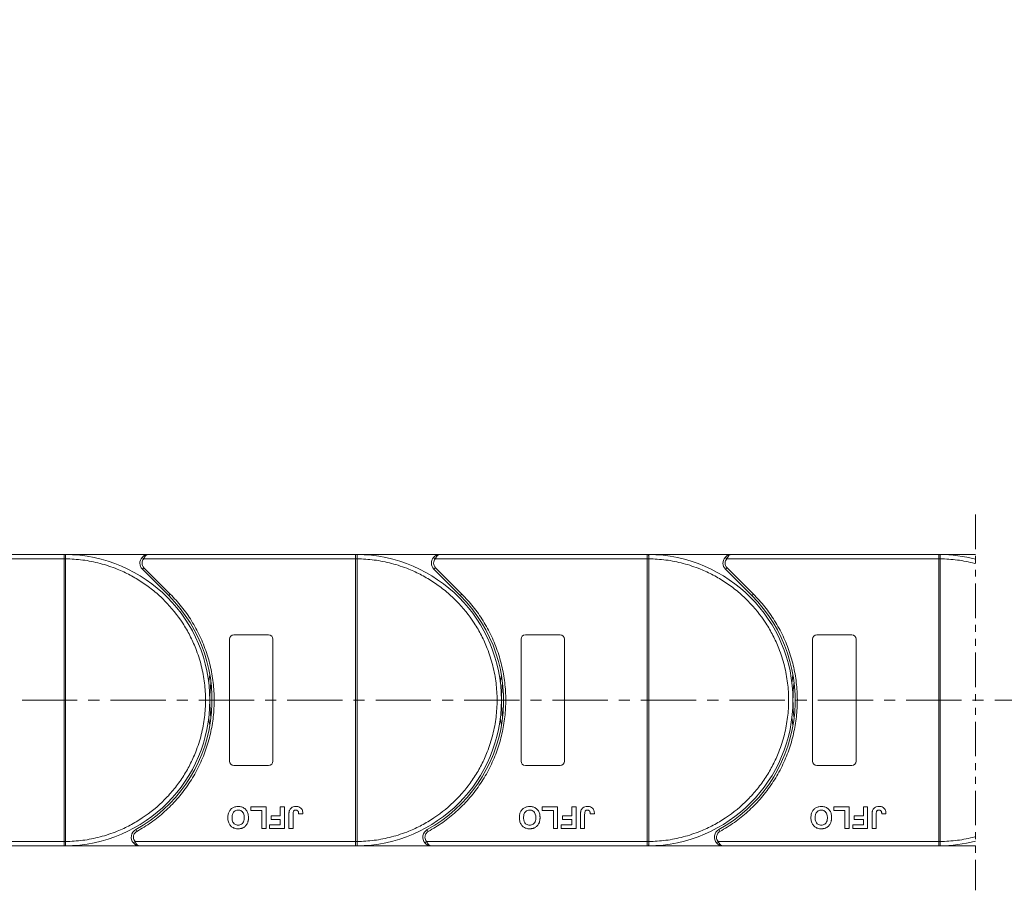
# Model space of a CAD drawing. Header units: millimetres. Extents: x -797 to 677, y 79 to 1112.
# Tile 31 of 75: x -75 to 152, y 525 to 725. Entities that reach past the tile are written whole.
import ezdxf

# ---------------------------------------------------------------- set-up
doc = ezdxf.new("R2010")
doc.units = ezdxf.units.MM
doc.linetypes.add('CENTERX2', pattern=[20.32, 12.7, -2.54, 2.54, -2.54])
doc.linetypes.add('PHANTOM2', pattern=[31.75, 15.875, -3.175, 3.175, -3.175, 3.175, -3.175])
doc.styles.get("Standard").update_dxf_attribs({"font": '仿宋_GB2312.ttf', "width": 0.8})
doc.dimstyles.new('副本 ISO-45.1', dxfattribs={"dimtxt": 10, "dimasz": 9, "dimexe": 6.5, "dimexo": 0.625, "dimgap": 2.5, "dimtad": 1, "dimdsep": 46, "dimtxsty": 'Standard', "dimcen": 2.5, "dimadec": 0, "dimazin": 0, "dimtfac": 1, "dimtmove": 0, "dimatfit": 3, "dimfxl": 0, "dimarcsym": 0})

# ---------------------------------------------------------------- blocks, each defined once
blk = doc.blocks.new('*D2942')
at = {"color": 0, "lineweight": -2}
for p, q in [((67.84, 796.15), (571.82, 796.15)), ((565.32, 543.95), (565.32, 787.15)), ((489.6, 534.95), (571.82, 534.95))]:
    blk.add_line(p, q, dxfattribs=at)
at = {"color": 0, "lineweight": 9}
for points in [[(563.82, 787.15), (566.82, 787.15), (565.32, 796.15)], [(563.82, 543.95), (566.82, 543.95), (565.32, 534.95)]]:
    blk.add_solid(points, dxfattribs=at)
at = {"layer": 'Defpoints', "color": 0, "lineweight": 9}
for p in [(67.21, 796.15), (565.32, 796.15), (488.97, 534.95)]:
    blk.add_point(p, dxfattribs=at)
at = {"color": 0, "lineweight": 9, "insert": (557.82, 665.55), "char_height": 10, "attachment_point": 5, "rotation": 90}
blk.add_mtext('2R+67', dxfattribs=at)

msp = doc.modelspace()

# ---------------------------------------------------------------- linework, layer by layer
at = {"color": 3, "linetype": 'PHANTOM2', "lineweight": 9, "ltscale": 0.5}
msp.add_line((145.076, 611.134), (145.075, 524.744), dxfattribs=at)
at = {"color": 7, "linetype": 'Continuous', "lineweight": 15}
for p, q in [((-64.359, 601.955), (-111.947, 601.955)), ((-44.947, 601.955), (-64.359, 601.955)), ((-64.359, 601.955), (-64.125, 601.954)), ((2.641, 601.955), (-44.947, 601.955)), ((2.641, 601.955), (2.875, 601.954)), ((22.053, 601.955), (2.641, 601.955)), ((69.641, 601.955), (22.053, 601.955)), ((89.053, 601.955), (69.641, 601.955)), ((69.641, 601.955), (69.875, 601.954)), ((136.641, 601.955), (89.053, 601.955)), ((136.641, 601.955), (136.875, 601.954)), ((145.076, 601.955), (136.641, 601.955)), ((-113.065, 600.955), (-64.359, 600.955)), ((-64.359, 535.957), (-64.359, 600.953)), ((-64.359, 600.953), (-64.009, 600.953)), ((-64.009, 600.956), (-64.009, 600.953)), ((-64.009, 600.953), (-64.009, 535.957)), ((-46.438, 601.288), (-46.065, 600.955)), ((-46.065, 600.955), (2.641, 600.955)), ((2.641, 535.957), (2.641, 600.953)), ((2.641, 600.953), (2.991, 600.953)), ((2.991, 600.956), (2.991, 600.953)), ((2.991, 600.953), (2.991, 535.957)), ((20.562, 601.288), (20.935, 600.955)), ((20.935, 600.955), (69.641, 600.955)), ((69.641, 535.957), (69.641, 600.953)), ((69.641, 600.953), (69.991, 600.953)), ((69.991, 600.956), (69.991, 600.953)), ((69.991, 600.953), (69.991, 535.957)), ((87.562, 601.288), (87.935, 600.955)), ((87.935, 600.955), (136.641, 600.955)), ((136.641, 535.957), (136.641, 600.953)), ((136.641, 600.953), (136.991, 600.953)), ((136.991, 600.956), (136.991, 600.953)), ((136.991, 600.953), (136.991, 535.957)), ((-46.008, 598.894), (-46.361, 598.54)), ((-46.361, 598.54), (-40.317, 592.496)), ((-46.008, 598.894), (-39.963, 592.85)), ((20.992, 598.894), (20.639, 598.54)), ((20.639, 598.54), (26.683, 592.496)), ((20.992, 598.894), (27.037, 592.85)), ((87.992, 598.894), (87.639, 598.54)), ((87.639, 598.54), (93.683, 592.496)), ((87.992, 598.894), (94.037, 592.85)), ((-39.963, 592.85), (-40.317, 592.496)), ((27.037, 592.85), (26.683, 592.496)), ((94.037, 592.85), (93.683, 592.496)), ((-26.359, 554.455), (-26.359, 582.455)), ((-25.359, 583.455), (-17.359, 583.455)), ((-16.359, 582.455), (-16.359, 554.455)), ((40.641, 554.455), (40.641, 582.455)), ((41.641, 583.455), (49.641, 583.455)), ((50.641, 582.455), (50.641, 554.455)), ((107.641, 554.455), (107.641, 582.455)), ((108.641, 583.455), (116.641, 583.455)), ((117.641, 582.455), (117.641, 554.455)), ((-17.359, 553.455), (-25.359, 553.455)), ((49.641, 553.455), (41.641, 553.455)), ((116.641, 553.455), (108.641, 553.455)), ((-21.474, 543.121), (-21.474, 543.955)), ((-21.474, 543.955), (-17.948, 543.955)), ((-18.91, 543.121), (-21.474, 543.121)), ((-18.91, 538.955), (-18.91, 543.121)), ((-17.948, 543.955), (-17.948, 538.955)), ((-14.679, 543.955), (-13.718, 543.955)), ((-14.679, 541.839), (-14.679, 543.955)), ((-13.718, 543.955), (-13.718, 538.955)), ((45.526, 543.121), (45.526, 543.955)), ((45.526, 543.955), (49.052, 543.955)), ((48.09, 543.121), (45.526, 543.121)), ((48.09, 538.955), (48.09, 543.121)), ((49.052, 543.955), (49.052, 538.955)), ((52.321, 541.839), (52.321, 543.955)), ((52.321, 543.955), (53.282, 543.955)), ((53.282, 543.955), (53.282, 538.955)), ((112.526, 543.121), (112.526, 543.955)), ((112.526, 543.955), (116.052, 543.955)), ((115.09, 543.121), (112.526, 543.121)), ((115.09, 538.955), (115.09, 543.121)), ((116.052, 543.955), (116.052, 538.955)), ((119.321, 541.839), (119.321, 543.955)), ((119.321, 543.955), (120.282, 543.955)), ((120.282, 543.955), (120.282, 538.955)), ((-16.795, 541.839), (-14.679, 541.839)), ((-16.795, 541.006), (-16.795, 541.839)), ((-14.679, 541.006), (-16.795, 541.006)), ((-14.679, 539.788), (-14.679, 541.006)), ((-12.692, 538.955), (-12.692, 542.107)), ((-11.73, 542.191), (-11.73, 538.955)), ((-10.448, 542.288), (-9.487, 542.352)), ((50.205, 541.006), (50.205, 541.839)), ((50.205, 541.839), (52.321, 541.839)), ((52.321, 541.006), (50.205, 541.006)), ((52.321, 539.788), (52.321, 541.006)), ((54.308, 538.955), (54.308, 542.107)), ((55.27, 542.191), (55.27, 538.955)), ((56.552, 542.288), (57.513, 542.352)), ((117.205, 541.006), (117.205, 541.839)), ((117.205, 541.839), (119.321, 541.839)), ((119.321, 541.006), (117.205, 541.006)), ((119.321, 539.788), (119.321, 541.006)), ((121.308, 538.955), (121.308, 542.107)), ((122.27, 542.191), (122.27, 538.955)), ((123.552, 542.288), (124.513, 542.352)), ((-47.898, 538.705), (-47.656, 538.267)), ((-17.948, 538.955), (-18.91, 538.955)), ((-17.115, 538.955), (-17.115, 539.788)), ((-17.115, 539.788), (-14.679, 539.788)), ((-13.718, 538.955), (-17.115, 538.955)), ((-11.73, 538.955), (-12.692, 538.955)), ((19.102, 538.705), (19.344, 538.267)), ((49.052, 538.955), (48.09, 538.955)), ((49.885, 538.955), (49.885, 539.788)), ((49.885, 539.788), (52.321, 539.788)), ((53.282, 538.955), (49.885, 538.955)), ((55.27, 538.955), (54.308, 538.955)), ((86.102, 538.705), (86.344, 538.267)), ((116.052, 538.955), (115.09, 538.955)), ((116.885, 538.955), (116.885, 539.788)), ((116.885, 539.788), (119.321, 539.788)), ((120.282, 538.955), (116.885, 538.955)), ((122.27, 538.955), (121.308, 538.955)), ((-64.359, 535.955), (-115.048, 535.955)), ((-113.93, 534.955), (-64.359, 534.955)), ((-64.009, 535.957), (-64.359, 535.957)), ((-64.359, 534.955), (-46.93, 534.955)), ((-64.125, 534.955), (-64.359, 534.955)), ((-64.009, 535.957), (-64.009, 535.954)), ((-48.048, 535.955), (-48.421, 535.621)), ((2.641, 535.955), (-48.048, 535.955)), ((-46.93, 534.955), (2.641, 534.955)), ((2.991, 535.957), (2.641, 535.957)), ((2.875, 534.955), (2.641, 534.955)), ((2.641, 534.955), (20.07, 534.955)), ((2.991, 535.957), (2.991, 535.954)), ((18.952, 535.955), (18.579, 535.621)), ((69.641, 535.955), (18.952, 535.955)), ((20.07, 534.955), (69.641, 534.955)), ((69.991, 535.957), (69.641, 535.957)), ((69.641, 534.955), (87.07, 534.955)), ((69.875, 534.955), (69.641, 534.955)), ((69.991, 535.957), (69.991, 535.954)), ((85.952, 535.955), (85.579, 535.621)), ((136.641, 535.955), (85.952, 535.955)), ((87.07, 534.955), (136.641, 534.955)), ((136.991, 535.957), (136.641, 535.957)), ((136.875, 534.955), (136.641, 534.955)), ((136.641, 534.955), (145.075, 534.955)), ((136.991, 535.957), (136.991, 535.954))]:
    msp.add_line(p, q, dxfattribs=at)
at = {"color": 1, "linetype": 'CENTERX2', "lineweight": 13}
msp.add_line((507.634, 568.455), (-198.178, 568.455), dxfattribs=at)
at = {"color": 7, "linetype": 'Continuous', "lineweight": 15, "flags": 128}
for points in [[(-31.11, 572.555), (-31.077, 572.821), (-30.859, 574.264)], [(35.89, 572.555), (35.923, 572.821), (36.141, 574.264)], [(102.89, 572.555), (102.923, 572.821), (103.141, 574.264)], [(-30.859, 562.645), (-31.077, 564.088), (-31.11, 564.354)], [(36.141, 562.645), (35.923, 564.088), (35.89, 564.354)], [(103.141, 562.645), (102.923, 564.088), (102.89, 564.354)]]:
    msp.add_lwpolyline(points, dxfattribs=at)
at = {"color": 7, "linetype": 'Continuous', "lineweight": 15}
for centre, radius, start, end in [((-64.122, 601.659), 0.295, 90.53836, 143.36012), ((-64.359, 568.455), 33.5, 270.40019, 89.59981), ((2.878, 601.659), 0.295, 90.53836, 143.36012), ((2.641, 568.455), 33.5, 270.40019, 89.59981), ((69.878, 601.659), 0.295, 90.53836, 143.36012), ((69.641, 568.455), 33.5, 270.40019, 89.59981), ((136.878, 601.659), 0.295, 90.53836, 143.36012), ((136.641, 568.455), 33.5, 75.41757, 89.59981), ((-64.096, 570.772), 30.184, 89.8339, 90.49831), ((-44.947, 599.955), 2, 138.18969, 225), ((2.904, 570.772), 30.184, 89.8339, 90.49831), ((22.053, 599.955), 2, 138.18969, 225), ((69.904, 570.772), 30.184, 89.8339, 90.49831), ((89.053, 599.955), 2, 138.18969, 225), ((136.904, 570.772), 30.184, 89.8339, 90.49831), ((-64.359, 568.455), 34, 298.95502, 45), ((2.641, 568.455), 34, 298.95502, 45), ((69.641, 568.455), 34, 298.95502, 45), ((-25.359, 582.455), 1, 90, 180), ((-17.359, 582.455), 1, 0, 90), ((41.641, 582.455), 1, 90, 180), ((49.641, 582.455), 1, 0, 90), ((108.641, 582.455), 1, 90, 180), ((116.641, 582.455), 1, 0, 90), ((2.641, 568.455), 33.5, 172.96973, 187.03027), ((69.641, 568.455), 33.5, 172.96973, 187.03027), ((136.641, 568.455), 33.5, 172.96973, 187.03027), ((-25.359, 554.455), 1, 180, 270), ((-17.359, 554.455), 1, 270, 0), ((41.641, 554.455), 1, 180, 270), ((49.641, 554.455), 1, 270, 0), ((108.641, 554.455), 1, 180, 270), ((116.641, 554.455), 1, 270, 360), ((-46.93, 536.955), 2, 118.95502, 221.81031), ((20.07, 536.955), 2, 118.95502, 221.81031), ((87.07, 536.955), 2, 118.95502, 221.81031), ((-64.096, 566.137), 30.184, 269.50169, 270.1661), ((-64.122, 535.25), 0.295, 216.63988, 269.46164), ((2.904, 566.137), 30.184, 269.50169, 270.1661), ((2.878, 535.25), 0.295, 216.63988, 269.46164), ((69.904, 566.137), 30.184, 269.50169, 270.1661), ((69.878, 535.25), 0.295, 216.63988, 269.46164), ((136.904, 566.137), 30.184, 269.50169, 270.1661), ((136.878, 535.25), 0.295, 216.63988, 269.46164), ((136.641, 568.455), 33.5, 270.40019, 284.58087)]:
    msp.add_arc(centre, radius, start, end, dxfattribs=at)
for points in [[(-64.359, 601.835), (-64.359, 601.87), (-64.359, 601.939), (-64.359, 601.949), (-64.359, 601.955)], [(2.641, 601.835), (2.641, 601.87), (2.641, 601.939), (2.641, 601.949), (2.641, 601.955)], [(69.641, 601.835), (69.641, 601.87), (69.641, 601.939), (69.641, 601.949), (69.641, 601.955)], [(136.641, 601.835), (136.641, 601.87), (136.641, 601.939), (136.641, 601.949), (136.641, 601.955)], [(-46.065, 600.955), (-46.175, 600.806), (-46.394, 600.507), (-46.429, 600.139), (-46.447, 599.955)], [(-46.447, 599.955), (-46.426, 599.756), (-46.385, 599.359), (-46.134, 599.049), (-46.008, 598.894)], [(20.935, 600.955), (20.825, 600.806), (20.606, 600.507), (20.571, 600.139), (20.553, 599.955)], [(20.553, 599.955), (20.574, 599.756), (20.615, 599.359), (20.866, 599.049), (20.992, 598.894)], [(87.935, 600.955), (87.825, 600.806), (87.606, 600.507), (87.571, 600.139), (87.553, 599.955)], [(87.553, 599.955), (87.574, 599.756), (87.615, 599.359), (87.866, 599.049), (87.992, 598.894)], [(-48.43, 536.955), (-48.413, 536.77), (-48.378, 536.402), (-48.158, 536.104), (-48.048, 535.955)], [(18.57, 536.955), (18.587, 536.77), (18.622, 536.402), (18.842, 536.104), (18.952, 535.955)], [(85.57, 536.955), (85.587, 536.77), (85.622, 536.402), (85.842, 536.104), (85.952, 535.955)], [(-64.359, 534.955), (-64.359, 534.96), (-64.359, 534.97), (-64.359, 535.04), (-64.359, 535.074)], [(2.641, 534.955), (2.641, 534.96), (2.641, 534.97), (2.641, 535.04), (2.641, 535.074)], [(69.641, 534.955), (69.641, 534.96), (69.641, 534.97), (69.641, 535.04), (69.641, 535.074)], [(136.641, 534.955), (136.641, 534.96), (136.641, 534.97), (136.641, 535.04), (136.641, 535.074)]]:
    msp.add_open_spline(points, degree=3, dxfattribs=at)
for points, knots in [([(-64.125, 601.954), (-64.108, 601.951), (-64.071, 601.945), (-64.041, 601.891), (-64.022, 601.798), (-64.011, 601.651), (-64.009, 601.455), (-64.008, 601.211), (-64.008, 601.046), (-64.009, 600.956)], [0, 0, 0, 0, 0.1119973, 0.2448439, 0.3691679, 0.5008987, 0.6875333, 0.8281382, 1, 1, 1, 1]), ([(-46.438, 601.288), (-46.343, 601.382), (-46.133, 601.589), (-45.635, 601.876), (-45.217, 601.924), (-44.947, 601.955)], [0, 0, 0, 0, 0.2270634, 0.5015869, 1, 1, 1, 1]), ([(-44.947, 601.955), (-45.053, 601.942), (-45.265, 601.916), (-45.574, 601.704), (-45.853, 601.378), (-45.997, 601.09), (-46.065, 600.955)], [0, 0, 0, 0, 0.2515188, 0.5017844, 0.7656323, 1, 1, 1, 1]), ([(2.875, 601.954), (2.892, 601.951), (2.929, 601.945), (2.959, 601.891), (2.978, 601.798), (2.989, 601.651), (2.991, 601.455), (2.992, 601.211), (2.992, 601.046), (2.991, 600.956)], [0, 0, 0, 0, 0.1119973, 0.2448439, 0.3691679, 0.5008987, 0.6875333, 0.8281382, 1, 1, 1, 1]), ([(20.562, 601.288), (20.657, 601.382), (20.867, 601.589), (21.365, 601.876), (21.783, 601.924), (22.053, 601.955)], [0, 0, 0, 0, 0.2270634, 0.5015869, 1, 1, 1, 1]), ([(22.053, 601.955), (21.947, 601.942), (21.735, 601.916), (21.426, 601.704), (21.147, 601.378), (21.003, 601.09), (20.935, 600.955)], [0, 0, 0, 0, 0.2515188, 0.5017844, 0.7656323, 1, 1, 1, 1]), ([(69.875, 601.954), (69.892, 601.951), (69.929, 601.945), (69.959, 601.891), (69.978, 601.798), (69.989, 601.651), (69.991, 601.455), (69.992, 601.211), (69.992, 601.046), (69.991, 600.956)], [0, 0, 0, 0, 0.11199725, 0.24484387, 0.3691679, 0.50089869, 0.68753328, 0.82813816, 1, 1, 1, 1]), ([(87.562, 601.288), (87.657, 601.382), (87.867, 601.589), (88.365, 601.876), (88.783, 601.924), (89.053, 601.955)], [0, 0, 0, 0, 0.2270634, 0.5015869, 1, 1, 1, 1]), ([(89.053, 601.955), (88.947, 601.942), (88.735, 601.916), (88.426, 601.704), (88.147, 601.378), (88.003, 601.09), (87.935, 600.955)], [0, 0, 0, 0, 0.2515188, 0.5017844, 0.7656323, 1, 1, 1, 1]), ([(136.875, 601.954), (136.892, 601.951), (136.929, 601.945), (136.959, 601.891), (136.978, 601.798), (136.989, 601.651), (136.991, 601.455), (136.992, 601.211), (136.992, 601.046), (136.991, 600.956)], [0, 0, 0, 0, 0.1119973, 0.2448439, 0.3691679, 0.5008987, 0.6875333, 0.8281382, 1, 1, 1, 1]), ([(-64.359, 600.955), (-64.359, 601.067), (-64.359, 601.292), (-64.359, 601.591), (-64.358, 601.759), (-64.359, 601.824), (-64.359, 601.835)], [0, 0, 0, 0, 0.3133566, 0.6267132, 0.9400698, 1, 1, 1, 1]), ([(-64.359, 600.953), (-64.359, 600.953), (-64.359, 600.953), (-64.359, 600.954), (-64.359, 600.954), (-64.359, 600.955)], [0, 0, 0, 0, 0.3846661, 0.6923333, 1, 1, 1, 1]), ([(-64.009, 600.953), (-62.696, 600.893), (-60.03, 600.77), (-56.041, 599.956), (-52.397, 598.751), (-49.162, 597.245), (-46.336, 595.566), (-43.675, 593.598), (-40.396, 590.606), (-37.608, 587.141), (-35.406, 583.341), (-33.936, 580.089), (-32.763, 576.432), (-32.02, 572.435), (-31.779, 568.454), (-32.02, 564.474), (-32.763, 560.477), (-33.936, 556.82), (-35.406, 553.569), (-37.054, 550.725), (-38.994, 548.043), (-41.951, 544.732), (-45.385, 541.907), (-49.162, 539.664), (-52.398, 538.158), (-56.041, 536.953), (-60.03, 536.139), (-62.696, 536.017), (-64.009, 535.957)], [0, 0, 0, 0, 0.038862, 0.078912, 0.1200677, 0.1522272, 0.1843815, 0.2172151, 0.2500433, 0.3156185, 0.347778, 0.3799323, 0.4210926, 0.4611415, 0.5, 0.5388632, 0.578912, 0.6200677, 0.6522272, 0.6843815, 0.7172151, 0.7500433, 0.8156185, 0.847778, 0.8799323, 0.9210926, 0.9611404, 1, 1, 1, 1]), ([(2.641, 600.955), (2.641, 601.067), (2.641, 601.292), (2.641, 601.591), (2.642, 601.759), (2.641, 601.824), (2.641, 601.835)], [0, 0, 0, 0, 0.3133566, 0.6267132, 0.9400698, 1, 1, 1, 1]), ([(2.641, 600.953), (2.641, 600.953), (2.641, 600.953), (2.641, 600.954), (2.641, 600.954), (2.641, 600.955)], [0, 0, 0, 0, 0.3846661, 0.6923333, 1, 1, 1, 1]), ([(2.991, 600.953), (4.304, 600.893), (6.97, 600.77), (10.959, 599.956), (14.603, 598.751), (17.838, 597.245), (20.664, 595.566), (23.325, 593.598), (26.604, 590.606), (29.392, 587.141), (31.594, 583.341), (33.064, 580.089), (34.237, 576.432), (34.98, 572.435), (35.221, 568.454), (34.98, 564.474), (34.237, 560.477), (33.064, 556.82), (31.594, 553.569), (29.946, 550.725), (28.006, 548.043), (25.049, 544.732), (21.615, 541.907), (17.838, 539.664), (14.602, 538.158), (10.959, 536.953), (6.97, 536.139), (4.304, 536.017), (2.991, 535.957)], [0, 0, 0, 0, 0.03886198, 0.07891202, 0.12006769, 0.15222721, 0.18438153, 0.21721506, 0.25004326, 0.31561849, 0.34777802, 0.37993233, 0.42109262, 0.46114154, 0.50000001, 0.53886316, 0.57891202, 0.62006769, 0.65222721, 0.68438153, 0.71721506, 0.75004326, 0.81561849, 0.84777802, 0.87993233, 0.92109262, 0.96114036, 1, 1, 1, 1]), ([(69.641, 600.955), (69.641, 601.067), (69.641, 601.292), (69.641, 601.591), (69.642, 601.759), (69.641, 601.824), (69.641, 601.835)], [0, 0, 0, 0, 0.3133566, 0.6267132, 0.9400698, 1, 1, 1, 1]), ([(69.641, 600.953), (69.641, 600.953), (69.641, 600.953), (69.641, 600.954), (69.641, 600.954), (69.641, 600.955)], [0, 0, 0, 0, 0.3846661, 0.6923333, 1, 1, 1, 1]), ([(69.991, 600.953), (71.304, 600.893), (73.97, 600.77), (77.959, 599.956), (81.603, 598.751), (84.838, 597.245), (87.664, 595.566), (90.325, 593.598), (93.604, 590.606), (96.392, 587.141), (98.594, 583.341), (100.064, 580.089), (101.237, 576.432), (101.98, 572.435), (102.221, 568.454), (101.98, 564.474), (101.237, 560.477), (100.064, 556.82), (98.594, 553.569), (96.946, 550.725), (95.006, 548.043), (92.049, 544.732), (88.615, 541.907), (84.838, 539.664), (81.602, 538.158), (77.959, 536.953), (73.97, 536.139), (71.304, 536.017), (69.991, 535.957)], [0, 0, 0, 0, 0.038862, 0.078912, 0.1200677, 0.1522272, 0.1843815, 0.2172151, 0.2500433, 0.3156185, 0.347778, 0.3799323, 0.4210926, 0.4611415, 0.5, 0.5388632, 0.578912, 0.6200677, 0.6522272, 0.6843815, 0.7172151, 0.7500433, 0.8156185, 0.847778, 0.8799323, 0.9210926, 0.9611404, 1, 1, 1, 1]), ([(136.641, 600.955), (136.641, 601.067), (136.641, 601.292), (136.641, 601.591), (136.642, 601.759), (136.641, 601.824), (136.641, 601.835)], [0, 0, 0, 0, 0.3133566, 0.6267132, 0.9400698, 1, 1, 1, 1]), ([(136.641, 600.953), (136.641, 600.953), (136.641, 600.953), (136.641, 600.954), (136.641, 600.954), (136.641, 600.955)], [0, 0, 0, 0, 0.3846661, 0.6923333, 1, 1, 1, 1]), ([(136.991, 600.953), (138.304, 600.893), (140.97, 600.77), (143.651, 600.223), (145.018, 599.857), (145.076, 599.841)], [0, 0, 0, 0, 0.03886198, 0.078912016, 0.080694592, 0.080694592, 0.080694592, 0.080694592]), ([(-39.963, 592.85), (-39.066, 591.892), (-37.271, 589.975), (-34.999, 586.708), (-33.073, 583.187), (-31.564, 579.42), (-30.506, 575.504), (-29.919, 571.532), (-29.794, 567.559), (-30.123, 563.63), (-30.893, 559.762), (-32.111, 555.979), (-33.773, 552.323), (-35.872, 548.852), (-38.364, 545.649), (-41.188, 542.798), (-44.274, 540.286), (-46.529, 538.94), (-47.656, 538.267)], [0, 0, 0, 0, 0.0616516, 0.1233073, 0.1864354, 0.25, 0.3135645, 0.3766927, 0.4383422, 0.5, 0.5616495, 0.6233073, 0.6864354, 0.75, 0.8135645, 0.8766927, 0.9383443, 1, 1, 1, 1]), ([(27.037, 592.85), (27.934, 591.892), (29.729, 589.975), (32.001, 586.708), (33.927, 583.187), (35.436, 579.42), (36.494, 575.504), (37.081, 571.532), (37.206, 567.559), (36.877, 563.63), (36.107, 559.762), (34.889, 555.979), (33.227, 552.323), (31.128, 548.852), (28.636, 545.649), (25.812, 542.798), (22.726, 540.286), (20.471, 538.94), (19.344, 538.267)], [0, 0, 0, 0, 0.0616516, 0.1233073, 0.1864354, 0.25, 0.3135645, 0.3766927, 0.4383422, 0.5, 0.5616495, 0.6233073, 0.6864354, 0.75, 0.8135645, 0.8766927, 0.9383443, 1, 1, 1, 1]), ([(94.037, 592.85), (94.934, 591.892), (96.729, 589.975), (99.001, 586.708), (100.927, 583.187), (102.436, 579.42), (103.494, 575.504), (104.081, 571.532), (104.206, 567.559), (103.877, 563.63), (103.107, 559.762), (101.889, 555.979), (100.227, 552.323), (98.128, 548.852), (95.636, 545.649), (92.812, 542.798), (89.726, 540.286), (87.471, 538.94), (86.344, 538.267)], [0, 0, 0, 0, 0.0616516, 0.1233073, 0.1864354, 0.25, 0.3135645, 0.3766927, 0.4383422, 0.5, 0.5616495, 0.6233073, 0.6864354, 0.75, 0.8135645, 0.8766927, 0.9383443, 1, 1, 1, 1]), ([(-26.73, 541.462), (-26.727, 541.595), (-26.717, 541.997), (-26.575, 542.637), (-26.183, 543.299), (-25.609, 543.766), (-24.97, 543.991), (-24.548, 544.01), (-24.366, 544.019)], [0, 0, 0, 0, 0.1018882, 0.3073435, 0.4929627, 0.6786474, 0.8607914, 1, 1, 1, 1]), ([(-25.769, 541.438), (-25.765, 541.571), (-25.753, 541.946), (-25.613, 542.469), (-25.267, 542.889), (-24.89, 543.119), (-24.57, 543.18), (-24.396, 543.185), (-24.364, 543.185)], [0, 0, 0, 0, 0.1585903, 0.4472388, 0.6203806, 0.7935748, 0.9612953, 1, 1, 1, 1]), ([(-24.366, 544.019), (-24.232, 544.014), (-23.828, 544.001), (-23.168, 543.81), (-22.547, 543.321), (-22.122, 542.611), (-21.996, 541.974), (-21.989, 541.573), (-21.987, 541.485)], [0, 0, 0, 0, 0.1021706, 0.3092201, 0.51365, 0.6922749, 0.9324126, 1, 1, 1, 1]), ([(-24.364, 543.185), (-24.229, 543.176), (-23.959, 543.158), (-23.578, 542.976), (-23.255, 542.676), (-23.006, 542.183), (-22.952, 541.751), (-22.949, 541.48), (-22.948, 541.452)], [0, 0, 0, 0, 0.1597099, 0.3204292, 0.4910735, 0.6770503, 0.9662903, 1, 1, 1, 1]), ([(-12.692, 542.107), (-12.691, 542.173), (-12.69, 542.307), (-12.681, 542.486), (-12.667, 542.645), (-12.647, 542.783), (-12.624, 542.922), (-12.596, 543.012), (-12.583, 543.057)], [0, 0, 0, 0, 0.2082698, 0.416707, 0.5614806, 0.7065734, 0.8528245, 1, 1, 1, 1]), ([(-12.583, 543.057), (-12.529, 543.182), (-12.421, 543.431), (-12.117, 543.733), (-11.652, 543.982), (-11.265, 544.005), (-11.031, 544.019)], [0, 0, 0, 0, 0.2064605, 0.4135145, 0.6452106, 1, 1, 1, 1]), ([(-11.73, 542.191), (-11.728, 542.324), (-11.723, 542.555), (-11.674, 542.834), (-11.583, 543.013), (-11.465, 543.11), (-11.299, 543.175), (-11.172, 543.182), (-11.093, 543.185)], [0, 0, 0, 0, 0.2920273, 0.5048541, 0.6139046, 0.723685, 0.8298165, 1, 1, 1, 1]), ([(-11.093, 543.185), (-11.052, 543.184), (-10.968, 543.181), (-10.857, 543.149), (-10.764, 543.104), (-10.692, 543.049), (-10.628, 542.984), (-10.595, 542.935), (-10.579, 542.91)], [0, 0, 0, 0, 0.202387, 0.4109073, 0.5578292, 0.7094718, 0.8532239, 1, 1, 1, 1]), ([(-11.031, 544.019), (-10.898, 544.013), (-10.593, 544), (-10.142, 543.839), (-9.783, 543.513), (-9.528, 543.006), (-9.503, 542.609), (-9.487, 542.352)], [0, 0, 0, 0, 0.1552919, 0.3531453, 0.543243, 0.704067, 1, 1, 1, 1]), ([(40.27, 541.462), (40.273, 541.595), (40.283, 541.997), (40.425, 542.637), (40.817, 543.299), (41.391, 543.766), (42.03, 543.991), (42.452, 544.01), (42.634, 544.019)], [0, 0, 0, 0, 0.1018882, 0.3073435, 0.4929627, 0.6786474, 0.8607914, 1, 1, 1, 1]), ([(41.231, 541.438), (41.235, 541.571), (41.247, 541.946), (41.387, 542.469), (41.733, 542.889), (42.11, 543.119), (42.43, 543.18), (42.604, 543.185), (42.636, 543.185)], [0, 0, 0, 0, 0.1585903, 0.4472388, 0.6203806, 0.7935748, 0.9612953, 1, 1, 1, 1]), ([(42.634, 544.019), (42.768, 544.014), (43.172, 544.001), (43.832, 543.81), (44.453, 543.321), (44.878, 542.611), (45.004, 541.974), (45.011, 541.573), (45.013, 541.485)], [0, 0, 0, 0, 0.1021706, 0.3092201, 0.51365, 0.6922749, 0.9324126, 1, 1, 1, 1]), ([(42.636, 543.185), (42.771, 543.176), (43.041, 543.158), (43.422, 542.976), (43.745, 542.676), (43.994, 542.183), (44.048, 541.751), (44.051, 541.48), (44.052, 541.452)], [0, 0, 0, 0, 0.1597099, 0.3204292, 0.4910735, 0.6770503, 0.9662903, 1, 1, 1, 1]), ([(54.308, 542.107), (54.309, 542.173), (54.31, 542.307), (54.319, 542.486), (54.333, 542.645), (54.353, 542.783), (54.376, 542.922), (54.404, 543.012), (54.417, 543.057)], [0, 0, 0, 0, 0.20826979, 0.416707, 0.56148059, 0.70657343, 0.85282453, 1, 1, 1, 1]), ([(54.417, 543.057), (54.471, 543.182), (54.579, 543.431), (54.883, 543.733), (55.348, 543.982), (55.735, 544.005), (55.969, 544.019)], [0, 0, 0, 0, 0.2064605, 0.4135145, 0.6452106, 1, 1, 1, 1]), ([(55.27, 542.191), (55.272, 542.324), (55.277, 542.555), (55.326, 542.834), (55.417, 543.013), (55.535, 543.11), (55.701, 543.175), (55.828, 543.182), (55.907, 543.185)], [0, 0, 0, 0, 0.2920273, 0.5048541, 0.6139046, 0.723685, 0.8298165, 1, 1, 1, 1]), ([(55.907, 543.185), (55.948, 543.184), (56.032, 543.181), (56.143, 543.149), (56.236, 543.104), (56.308, 543.049), (56.372, 542.984), (56.405, 542.935), (56.421, 542.91)], [0, 0, 0, 0, 0.20238704, 0.41090731, 0.55782922, 0.70947182, 0.85322392, 1, 1, 1, 1]), ([(55.969, 544.019), (56.102, 544.013), (56.407, 544), (56.858, 543.839), (57.217, 543.513), (57.472, 543.006), (57.497, 542.609), (57.513, 542.352)], [0, 0, 0, 0, 0.1552919, 0.3531453, 0.543243, 0.704067, 1, 1, 1, 1]), ([(107.27, 541.462), (107.273, 541.595), (107.283, 541.997), (107.425, 542.637), (107.817, 543.299), (108.391, 543.766), (109.03, 543.991), (109.452, 544.01), (109.634, 544.019)], [0, 0, 0, 0, 0.1018882, 0.3073435, 0.4929627, 0.6786474, 0.8607914, 1, 1, 1, 1]), ([(108.231, 541.438), (108.235, 541.571), (108.247, 541.946), (108.387, 542.469), (108.733, 542.889), (109.11, 543.119), (109.43, 543.18), (109.604, 543.185), (109.636, 543.185)], [0, 0, 0, 0, 0.1585903, 0.4472388, 0.6203806, 0.7935748, 0.9612953, 1, 1, 1, 1]), ([(109.634, 544.019), (109.768, 544.014), (110.172, 544.001), (110.832, 543.81), (111.453, 543.321), (111.878, 542.611), (112.004, 541.974), (112.011, 541.573), (112.013, 541.485)], [0, 0, 0, 0, 0.1021706, 0.3092201, 0.51365, 0.6922749, 0.9324126, 1, 1, 1, 1]), ([(109.636, 543.185), (109.771, 543.176), (110.041, 543.158), (110.422, 542.976), (110.745, 542.676), (110.994, 542.183), (111.048, 541.751), (111.051, 541.48), (111.052, 541.452)], [0, 0, 0, 0, 0.1597099, 0.3204292, 0.4910735, 0.6770503, 0.9662903, 1, 1, 1, 1]), ([(121.308, 542.107), (121.309, 542.173), (121.31, 542.307), (121.319, 542.486), (121.333, 542.645), (121.353, 542.783), (121.376, 542.922), (121.404, 543.012), (121.417, 543.057)], [0, 0, 0, 0, 0.2082698, 0.416707, 0.5614806, 0.7065734, 0.8528245, 1, 1, 1, 1]), ([(121.417, 543.057), (121.471, 543.182), (121.579, 543.431), (121.883, 543.733), (122.348, 543.982), (122.735, 544.005), (122.969, 544.019)], [0, 0, 0, 0, 0.2064605, 0.4135145, 0.6452106, 1, 1, 1, 1]), ([(122.27, 542.191), (122.272, 542.324), (122.277, 542.555), (122.326, 542.834), (122.417, 543.013), (122.535, 543.11), (122.701, 543.175), (122.828, 543.182), (122.907, 543.185)], [0, 0, 0, 0, 0.29202728, 0.5048541, 0.61390458, 0.72368495, 0.82981647, 1, 1, 1, 1]), ([(122.907, 543.185), (122.948, 543.184), (123.032, 543.181), (123.143, 543.149), (123.236, 543.104), (123.308, 543.049), (123.372, 542.984), (123.405, 542.935), (123.421, 542.91)], [0, 0, 0, 0, 0.202387, 0.4109073, 0.5578292, 0.7094718, 0.8532239, 1, 1, 1, 1]), ([(122.969, 544.019), (123.102, 544.013), (123.407, 544), (123.858, 543.839), (124.217, 543.513), (124.472, 543.006), (124.497, 542.609), (124.513, 542.352)], [0, 0, 0, 0, 0.1552919, 0.3531453, 0.543243, 0.704067, 1, 1, 1, 1]), ([(-24.352, 538.891), (-24.485, 538.895), (-24.889, 538.909), (-25.543, 539.103), (-26.162, 539.59), (-26.589, 540.298), (-26.72, 540.949), (-26.728, 541.362), (-26.73, 541.462)], [0, 0, 0, 0, 0.1013981, 0.3069957, 0.5061443, 0.6852619, 0.9245571, 1, 1, 1, 1]), ([(-24.364, 539.724), (-24.498, 539.732), (-24.768, 539.749), (-25.152, 539.918), (-25.463, 540.206), (-25.701, 540.667), (-25.764, 541.097), (-25.768, 541.382), (-25.769, 541.438)], [0, 0, 0, 0, 0.1602922, 0.3219224, 0.4907614, 0.6575692, 0.9338827, 1, 1, 1, 1]), ([(-22.948, 541.452), (-22.952, 541.318), (-22.962, 540.981), (-23.08, 540.503), (-23.365, 540.088), (-23.724, 539.833), (-24.076, 539.734), (-24.29, 539.726), (-24.364, 539.724)], [0, 0, 0, 0, 0.15861661, 0.40086372, 0.57305935, 0.74548557, 0.91298519, 1, 1, 1, 1]), ([(-21.987, 541.485), (-21.987, 541.418), (-21.988, 541.285), (-22.003, 541.078), (-22.028, 540.864), (-22.069, 540.644), (-22.126, 540.425), (-22.182, 540.284), (-22.21, 540.214)], [0, 0, 0, 0, 0.1539502, 0.3081809, 0.478699, 0.6499612, 0.8242026, 1, 1, 1, 1]), ([(-10.579, 542.91), (-10.56, 542.873), (-10.522, 542.798), (-10.494, 542.684), (-10.474, 542.579), (-10.462, 542.483), (-10.453, 542.386), (-10.45, 542.32), (-10.448, 542.288)], [0, 0, 0, 0, 0.1938055, 0.3931273, 0.5440688, 0.6954121, 0.8476129, 1, 1, 1, 1]), ([(42.648, 538.891), (42.515, 538.895), (42.111, 538.909), (41.457, 539.103), (40.838, 539.59), (40.411, 540.298), (40.28, 540.949), (40.272, 541.362), (40.27, 541.462)], [0, 0, 0, 0, 0.1013981, 0.3069957, 0.5061443, 0.6852619, 0.9245571, 1, 1, 1, 1]), ([(42.636, 539.724), (42.502, 539.732), (42.232, 539.749), (41.848, 539.918), (41.537, 540.206), (41.299, 540.667), (41.236, 541.097), (41.232, 541.382), (41.231, 541.438)], [0, 0, 0, 0, 0.16029217, 0.32192242, 0.49076139, 0.65756923, 0.93388265, 1, 1, 1, 1]), ([(44.052, 541.452), (44.048, 541.318), (44.038, 540.981), (43.92, 540.503), (43.635, 540.088), (43.276, 539.833), (42.924, 539.734), (42.71, 539.726), (42.636, 539.724)], [0, 0, 0, 0, 0.1586166, 0.4008637, 0.5730594, 0.7454856, 0.9129852, 1, 1, 1, 1]), ([(45.013, 541.485), (45.013, 541.418), (45.012, 541.285), (44.997, 541.078), (44.972, 540.864), (44.931, 540.644), (44.874, 540.425), (44.818, 540.284), (44.79, 540.214)], [0, 0, 0, 0, 0.1539502, 0.3081809, 0.478699, 0.6499612, 0.8242026, 1, 1, 1, 1]), ([(56.421, 542.91), (56.44, 542.873), (56.478, 542.798), (56.506, 542.684), (56.526, 542.579), (56.538, 542.483), (56.547, 542.386), (56.55, 542.32), (56.552, 542.288)], [0, 0, 0, 0, 0.19380551, 0.39312733, 0.54406876, 0.6954121, 0.84761289, 1, 1, 1, 1]), ([(109.648, 538.891), (109.515, 538.895), (109.111, 538.909), (108.457, 539.103), (107.838, 539.59), (107.411, 540.298), (107.28, 540.949), (107.272, 541.362), (107.27, 541.462)], [0, 0, 0, 0, 0.1013981, 0.3069957, 0.5061443, 0.6852619, 0.9245571, 1, 1, 1, 1]), ([(109.636, 539.724), (109.502, 539.732), (109.232, 539.749), (108.848, 539.918), (108.537, 540.206), (108.299, 540.667), (108.236, 541.097), (108.232, 541.382), (108.231, 541.438)], [0, 0, 0, 0, 0.1602922, 0.3219224, 0.4907614, 0.6575692, 0.9338827, 1, 1, 1, 1]), ([(111.052, 541.452), (111.048, 541.318), (111.038, 540.981), (110.92, 540.503), (110.635, 540.088), (110.276, 539.833), (109.924, 539.734), (109.71, 539.726), (109.636, 539.724)], [0, 0, 0, 0, 0.15861661, 0.40086372, 0.57305935, 0.74548557, 0.91298519, 1, 1, 1, 1]), ([(112.013, 541.485), (112.013, 541.418), (112.012, 541.285), (111.997, 541.078), (111.972, 540.864), (111.931, 540.644), (111.874, 540.425), (111.818, 540.284), (111.79, 540.214)], [0, 0, 0, 0, 0.1539502, 0.3081809, 0.478699, 0.6499612, 0.8242026, 1, 1, 1, 1]), ([(123.421, 542.91), (123.44, 542.873), (123.478, 542.798), (123.506, 542.684), (123.526, 542.579), (123.538, 542.483), (123.547, 542.386), (123.55, 542.32), (123.552, 542.288)], [0, 0, 0, 0, 0.1938055, 0.3931273, 0.5440688, 0.6954121, 0.8476129, 1, 1, 1, 1]), ([(-23.298, 539.087), (-23.36, 539.062), (-23.484, 539.012), (-23.668, 538.964), (-23.844, 538.928), (-24.011, 538.906), (-24.181, 538.893), (-24.295, 538.891), (-24.352, 538.891)], [0, 0, 0, 0, 0.1854289, 0.3721896, 0.5277082, 0.6838775, 0.8416784, 1, 1, 1, 1]), ([(-22.21, 540.214), (-22.27, 540.094), (-22.39, 539.854), (-22.707, 539.463), (-23.028, 539.21), (-23.269, 539.1), (-23.298, 539.087)], [0, 0, 0, 0, 0.2508959, 0.5021661, 0.9405117, 1, 1, 1, 1]), ([(43.702, 539.087), (43.64, 539.062), (43.516, 539.012), (43.332, 538.964), (43.156, 538.928), (42.989, 538.906), (42.819, 538.893), (42.705, 538.891), (42.648, 538.891)], [0, 0, 0, 0, 0.1854289, 0.3721896, 0.5277082, 0.6838775, 0.8416784, 1, 1, 1, 1]), ([(44.79, 540.214), (44.73, 540.094), (44.61, 539.854), (44.293, 539.463), (43.972, 539.21), (43.731, 539.1), (43.702, 539.087)], [0, 0, 0, 0, 0.2508959, 0.5021661, 0.9405117, 1, 1, 1, 1]), ([(110.702, 539.087), (110.64, 539.062), (110.516, 539.012), (110.332, 538.964), (110.156, 538.928), (109.989, 538.906), (109.819, 538.893), (109.705, 538.891), (109.648, 538.891)], [0, 0, 0, 0, 0.1854289, 0.3721896, 0.5277082, 0.6838775, 0.8416784, 1, 1, 1, 1]), ([(111.79, 540.214), (111.73, 540.094), (111.61, 539.854), (111.293, 539.463), (110.972, 539.21), (110.731, 539.1), (110.702, 539.087)], [0, 0, 0, 0, 0.2508959, 0.5021661, 0.9405117, 1, 1, 1, 1]), ([(-47.656, 538.267), (-47.766, 538.195), (-47.989, 538.048), (-48.236, 537.725), (-48.4, 537.352), (-48.42, 537.085), (-48.43, 536.955)], [0, 0, 0, 0, 0.2455128, 0.5, 0.7544872, 1, 1, 1, 1]), ([(19.344, 538.267), (19.234, 538.195), (19.011, 538.048), (18.764, 537.725), (18.6, 537.352), (18.58, 537.085), (18.57, 536.955)], [0, 0, 0, 0, 0.2455128, 0.5, 0.7544872, 1, 1, 1, 1]), ([(86.344, 538.267), (86.234, 538.195), (86.011, 538.048), (85.764, 537.725), (85.6, 537.352), (85.58, 537.085), (85.57, 536.955)], [0, 0, 0, 0, 0.2455128, 0.5, 0.7544872, 1, 1, 1, 1]), ([(145.075, 537.068), (145.017, 537.052), (143.651, 536.686), (140.97, 536.139), (138.304, 536.017), (136.991, 535.957)], [0.919314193, 0.919314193, 0.919314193, 0.919314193, 0.921092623, 0.961140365, 1, 1, 1, 1]), ([(-64.359, 535.955), (-64.359, 535.955), (-64.359, 535.955), (-64.359, 535.956), (-64.359, 535.956), (-64.359, 535.957)], [0, 0, 0, 0, 0.38469928, 0.69234964, 1, 1, 1, 1]), ([(-64.359, 535.074), (-64.359, 535.138), (-64.359, 535.264), (-64.359, 535.557), (-64.359, 535.8), (-64.359, 535.933), (-64.359, 535.955)], [0, 0, 0, 0, 0.3133347, 0.6266911, 0.9400476, 1, 1, 1, 1]), ([(-64.009, 535.954), (-64.008, 535.863), (-64.008, 535.698), (-64.009, 535.453), (-64.011, 535.258), (-64.022, 535.111), (-64.042, 535.018), (-64.071, 534.964), (-64.108, 534.958), (-64.125, 534.955)], [0, 0, 0, 0, 0.172016, 0.3127556, 0.4995985, 0.630391, 0.7580256, 0.8892284, 1, 1, 1, 1]), ([(-46.93, 534.955), (-47.2, 534.985), (-47.618, 535.033), (-48.117, 535.321), (-48.326, 535.528), (-48.421, 535.621)], [0, 0, 0, 0, 0.4984129, 0.772928, 1, 1, 1, 1]), ([(-48.048, 535.955), (-47.981, 535.819), (-47.837, 535.531), (-47.558, 535.206), (-47.248, 534.994), (-47.036, 534.968), (-46.93, 534.955)], [0, 0, 0, 0, 0.2343503, 0.4981953, 0.748869, 1, 1, 1, 1]), ([(2.641, 535.955), (2.641, 535.955), (2.641, 535.955), (2.641, 535.956), (2.641, 535.956), (2.641, 535.957)], [0, 0, 0, 0, 0.38469928, 0.69234964, 1, 1, 1, 1]), ([(2.641, 535.074), (2.641, 535.138), (2.641, 535.264), (2.641, 535.557), (2.641, 535.8), (2.641, 535.933), (2.641, 535.955)], [0, 0, 0, 0, 0.3133347, 0.6266911, 0.9400476, 1, 1, 1, 1]), ([(2.991, 535.954), (2.992, 535.863), (2.992, 535.698), (2.991, 535.453), (2.989, 535.258), (2.978, 535.111), (2.958, 535.018), (2.929, 534.964), (2.892, 534.958), (2.875, 534.955)], [0, 0, 0, 0, 0.172016, 0.3127556, 0.4995985, 0.630391, 0.7580256, 0.8892284, 1, 1, 1, 1]), ([(20.07, 534.955), (19.8, 534.985), (19.382, 535.033), (18.883, 535.321), (18.674, 535.528), (18.579, 535.621)], [0, 0, 0, 0, 0.4984129, 0.772928, 1, 1, 1, 1]), ([(18.952, 535.955), (19.019, 535.819), (19.163, 535.531), (19.442, 535.206), (19.752, 534.994), (19.964, 534.968), (20.07, 534.955)], [0, 0, 0, 0, 0.2343503, 0.4981953, 0.748869, 1, 1, 1, 1]), ([(69.641, 535.955), (69.641, 535.955), (69.641, 535.955), (69.641, 535.956), (69.641, 535.956), (69.641, 535.957)], [0, 0, 0, 0, 0.38469928, 0.69234964, 1, 1, 1, 1]), ([(69.641, 535.074), (69.641, 535.138), (69.641, 535.264), (69.641, 535.557), (69.641, 535.8), (69.641, 535.933), (69.641, 535.955)], [0, 0, 0, 0, 0.3133347, 0.6266911, 0.9400476, 1, 1, 1, 1]), ([(69.991, 535.954), (69.992, 535.863), (69.992, 535.698), (69.991, 535.453), (69.989, 535.258), (69.978, 535.111), (69.958, 535.018), (69.929, 534.964), (69.892, 534.958), (69.875, 534.955)], [0, 0, 0, 0, 0.172016, 0.3127556, 0.4995985, 0.630391, 0.7580256, 0.8892284, 1, 1, 1, 1]), ([(87.07, 534.955), (86.8, 534.985), (86.382, 535.033), (85.883, 535.321), (85.674, 535.528), (85.579, 535.621)], [0, 0, 0, 0, 0.4984129, 0.772928, 1, 1, 1, 1]), ([(85.952, 535.955), (86.019, 535.819), (86.163, 535.531), (86.442, 535.206), (86.752, 534.994), (86.964, 534.968), (87.07, 534.955)], [0, 0, 0, 0, 0.2343503, 0.4981953, 0.748869, 1, 1, 1, 1]), ([(136.641, 535.955), (136.641, 535.955), (136.641, 535.955), (136.641, 535.956), (136.641, 535.956), (136.641, 535.957)], [0, 0, 0, 0, 0.38469928, 0.69234964, 1, 1, 1, 1]), ([(136.641, 535.074), (136.641, 535.138), (136.641, 535.264), (136.641, 535.557), (136.641, 535.8), (136.641, 535.933), (136.641, 535.955)], [0, 0, 0, 0, 0.3133347, 0.6266911, 0.9400476, 1, 1, 1, 1]), ([(136.991, 535.954), (136.992, 535.863), (136.992, 535.698), (136.991, 535.453), (136.989, 535.258), (136.978, 535.111), (136.958, 535.018), (136.929, 534.964), (136.892, 534.958), (136.875, 534.955)], [0, 0, 0, 0, 0.172016, 0.3127556, 0.4995985, 0.630391, 0.7580256, 0.8892284, 1, 1, 1, 1])]:
    msp.add_open_spline(points, degree=3, knots=knots, dxfattribs=at)

# ---------------------------------------------------------------- dimensions: what is measured, and where the dimension line sits
at = {"color": 5, "lineweight": 9}
dim = msp.add_linear_dim(base=(565.325, 796.155), p1=(488.97, 534.955), p2=(67.212, 796.155), angle=90, text='2R+67', dimstyle='副本 ISO-45.1', dxfattribs=at)
dim.commit()
dim.dimension.update_dxf_attribs({"geometry": '*D2942', "text_midpoint": (557.825, 665.555)})

doc.saveas('drawing.dxf')
